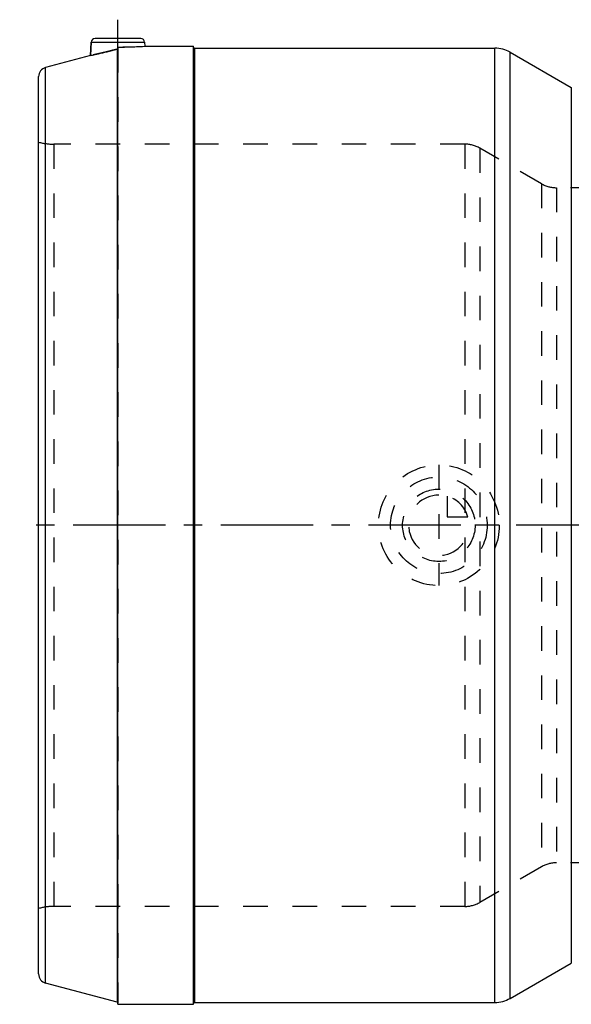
# Model space of a CAD drawing. Header units: millimetres. Extents: x 286 to 716, y 372 to 633.
# Tile 1 of 13: x 286 to 432, y 372 to 633. Entities that reach past the tile are written whole.
import ezdxf

# ---------------------------------------------------------------- set-up
doc = ezdxf.new("R2010")
doc.units = ezdxf.units.MM
doc.header["$LTSCALE"] = 65.185185
doc.linetypes.add('CENTER', pattern=[0.6, 0.375, -0.075, 0.075, -0.075])
doc.linetypes.add('HIDDEN', pattern=[0.2, 0.1, -0.1])
for name, color, linetype in [('KOERPER', 7, 'CONTINUOUS'), ('KONST.EL_MIT_GEO', 7, 'CONTINUOUS'), ('KURVEN', 7, 'CONTINUOUS')]:
    doc.layers.add(name, color=color, linetype=linetype)

msp = doc.modelspace()

# ---------------------------------------------------------------- linework, layer by layer
at = {"layer": 'KOERPER', "color": 2, "linetype": 'CENTER'}
for p, q in [((312.14, 625.78), (312.14, 633.02)), ((715.83, 498.98), (286.14, 498.98))]:
    msp.add_line(p, q, dxfattribs=at)
at = {"layer": 'KOERPER', "color": 7, "linetype": 'Continuous'}
for p, q in [((305.1, 627.08), (304.91, 623.54)), ((319.19, 627.08), (319.25, 625.98)), ((311.92, 625.21), (311.92, 498.98)), ((312.14, 371.98), (312.14, 625.78)), ((319.25, 625.98), (332.14, 625.98)), ((332.14, 371.98), (332.14, 625.98)), ((332.44, 625.47), (412, 625.47)), ((416, 624.4), (432.21, 615.05)), ((416, 373.55), (432.21, 382.9)), ((312.14, 371.98), (332.14, 371.98)), ((332.44, 372.48), (412, 372.48))]:
    msp.add_line(p, q, dxfattribs=at)
at = {"layer": 'KOERPER', "color": 8, "linetype": 'HIDDEN'}
for p, q in [((438.51, 588.48), (428.29, 588.48)), ((438.51, 409.48), (428.29, 409.48))]:
    msp.add_line(p, q, dxfattribs=at)
msp.add_arc((312.14, 752.72), 126.94, 270.004, 273.2136, dxfattribs=at)
at = {"layer": 'KOERPER', "color": 7, "linetype": 'Continuous'}
msp.add_arc((312.14, 752.52), 126.75, 270.0015, 273.2161, dxfattribs=at)
at = {"layer": 'KOERPER', "color": 8, "linetype": 'HIDDEN'}
msp.add_open_spline([(311.92, 625.21), (311.47, 625.09), (310.59, 624.86), (309.3, 624.54), (308.11, 624.25), (307.19, 624.04), (306.55, 623.89), (306.13, 623.8), (305.77, 623.72), (305.48, 623.66), (305.24, 623.61), (305.08, 623.57), (304.99, 623.56), (304.95, 623.54), (304.93, 623.54), (304.91, 623.53), (304.91, 623.54)], degree=3, knots=[0, 0, 0, 0, 0.193608, 0.379993, 0.552311, 0.704091, 0.770359, 0.829282, 0.880259, 0.922737, 0.95626, 0.980474, 0.988995, 0.995099, 0.998772, 1, 1, 1, 1], dxfattribs=at)
at = {"layer": 'KOERPER', "color": 7, "linetype": 'Continuous'}
for points, knots in [([(304.91, 623.54), (305.09, 623.58), (305.49, 623.65), (306.19, 623.81), (307.46, 624.09), (309.4, 624.56), (311.04, 624.98), (311.92, 625.21)], [0, 0, 0, 0, 0.077262, 0.170714, 0.295905, 0.62001, 1, 1, 1, 1]), ([(311.92, 625.21), (311.98, 625.23), (312.1, 625.31), (312.14, 625.44), (312.14, 625.5)], [0, 0, 0, 0, 0.500183, 1, 1, 1, 1])]:
    msp.add_open_spline(points, degree=3, knots=knots, dxfattribs=at)
at = {"layer": 'KONST.EL_MIT_GEO', "color": 7, "linetype": 'Continuous'}
for p, q in [((304.91, 623.54), (305.1, 627.08)), ((305.1, 627.08), (319.19, 627.08)), ((318.2, 628.02), (306.09, 628.02)), ((332.44, 625.47), (332.44, 372.48)), ((412, 372.48), (412, 625.47)), ((416, 373.55), (416, 624.4)), ((304.91, 623.54), (293, 620.34)), ((293, 377.61), (293, 620.34)), ((291.14, 380.02), (291.14, 617.93)), ((432.21, 615.05), (432.21, 382.9)), ((311.92, 498.98), (311.92, 372.53)), ((311.92, 372.53), (293, 377.61))]:
    msp.add_line(p, q, dxfattribs=at)
at = {"layer": 'KONST.EL_MIT_GEO', "color": 8, "linetype": 'HIDDEN'}
for p, q in [((312.14, 625.5), (312.14, 372.24)), ((332.14, 372.18), (332.14, 625.77)), ((295.17, 600.02), (295.17, 397.93)), ((404, 600.02), (295.17, 600.02)), ((404, 600.02), (404, 397.93)), ((408, 598.95), (408, 399)), ((424.29, 589.55), (408, 598.95)), ((424.29, 589.55), (424.29, 408.4)), ((428.29, 588.48), (428.29, 409.48)), ((424.29, 408.4), (408, 399)), ((404, 397.93), (295.17, 397.93))]:
    msp.add_line(p, q, dxfattribs=at)
at = {"layer": 'KONST.EL_MIT_GEO', "color": 7, "linetype": 'Continuous'}
for centre, radius, start, end in [((306.09, 627.02), 1, 90, 177), ((318.2, 627.02), 1, 3, 90), ((332.44, 625.77), 0.3, 180, 270), ((412, 617.48), 8, 60, 90), ((293.64, 617.93), 2.5, 105, 180), ((293.64, 380.02), 2.5, 180, 255), ((412, 380.48), 8, 270, 300), ((311.84, 372.24), 0.3, 0, 75), ((332.44, 372.18), 0.3, 90, 180)]:
    msp.add_arc(centre, radius, start, end, dxfattribs=at)
at = {"layer": 'KONST.EL_MIT_GEO', "color": 8, "linetype": 'HIDDEN'}
for centre, radius, start, end in [((295.17, 615.02), 15, 254.4364, 270), ((404, 592.02), 8, 60, 90), ((428.29, 596.48), 8, 240, 270), ((428.29, 401.48), 8, 90, 120), ((295.17, 382.93), 15, 90, 105.5636), ((404, 405.93), 8, 270, 300)]:
    msp.add_arc(centre, radius, start, end, dxfattribs=at)
at = {"layer": 'KURVEN', "color": 8, "linetype": 'HIDDEN'}
for p, q in [((397.14, 514.98), (397.14, 482.98)), ((399.34, 506.67), (399.34, 501.18)), ((413.14, 498.98), (381.14, 498.98)), ((399.34, 501.18), (404.84, 501.18))]:
    msp.add_line(p, q, dxfattribs=at)
for radius in [16, 12.8, 9.6]:
    msp.add_circle((397.14, 498.98), radius, dxfattribs=at)
for start, end in [(90, 360), (15.962, 74.038)]:
    msp.add_arc((397.14, 498.98), 8, start, end, dxfattribs=at)

doc.saveas('drawing.dxf')
